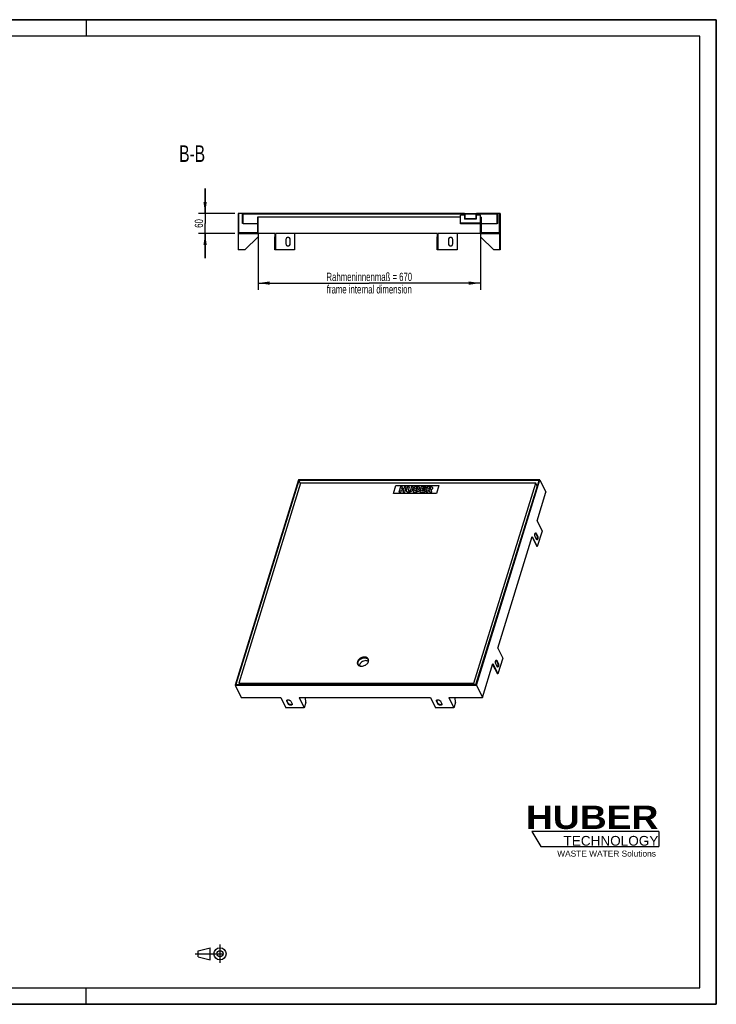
# Model space of a CAD drawing. Header units: millimetres. Extents: x 0 to 4200, y 0 to 2970.
# Tile 2 of 2: x 2100 to 4200, y 0 to 2970. Entities that reach past the tile are written whole.
import ezdxf

# ---------------------------------------------------------------- set-up
doc = ezdxf.new("R2010")
doc.units = ezdxf.units.MM
doc.header["$LTSCALE"] = 231
doc.linetypes.add('CENTER', pattern=[0.6, 0.375, -0.075, 0.075, -0.075])
doc.layers.get('0').update_dxf_attribs({"linetype": 'CONTINUOUS'})
for name, color, linetype in [('_2D-BEM', 7, 'CONTINUOUS'), ('_ACHSEN', 7, 'CONTINUOUS'), ('_KURVEN', 7, 'CONTINUOUS'), ('_ZEICHNUNGSELEM', 7, 'CONTINUOUS'), ('HUBER_Logo_BL2', 7, 'CONTINUOUS')]:
    doc.layers.add(name, color=color, linetype=linetype)
doc.styles.get("Standard").update_dxf_attribs({"font": 'txt', "width": 0.7})
doc.styles.add('TEXTSTYLE_2', font='ariblk.ttf')
doc.styles.add('TEXTSTYLE_3', font='arial.ttf')
doc.dimstyles.new('DIMSTYLE_1', dxfattribs={"dimtxt": 25, "dimasz": 35, "dimexe": 2, "dimexo": 1, "dimtad": 1, "dimdec": 1, "dimtxsty": 'STANDARD', "dimblk": '_FILLED', "dimblk1": '_FILLED', "dimblk2": '_FILLED', "dimcen": 0.09, "dimadec": 1, "dimazin": 2, "dimtp": 0.8, "dimtm": 0.8, "dimtfac": 1, "dimtdec": 1, "dimtofl": 0, "dimtmove": 0, "dimatfit": 3, "dimldrblk": '_FILLED', "dimfxl": 1, "dimtolj": 1, "dimarcsym": 0})
doc.dimstyles.new('DIMSTYLE_2', dxfattribs={"dimtxt": 25, "dimasz": 35, "dimexe": 2, "dimexo": 1, "dimtad": 1, "dimdec": 1, "dimtxsty": 'STANDARD', "dimblk": '_FILLED', "dimblk1": '_FILLED', "dimblk2": '_FILLED', "dimcen": 0.09, "dimadec": 1, "dimazin": 2, "dimtp": 0.3, "dimtm": 0.3, "dimtfac": 1, "dimtdec": 1, "dimtofl": 0, "dimtmove": 0, "dimatfit": 3, "dimldrblk": '_FILLED', "dimfxl": 1, "dimtolj": 1, "dimarcsym": 0})

# ---------------------------------------------------------------- blocks, each defined once
blk = doc.blocks.new('HUBER_LOGO_BL2', base_point=(3837.5, 503.7))
at = {"layer": 'HUBER_Logo_BL2', "color": 5, "linetype": 'CONTINUOUS'}
for p, q in [((4026.4, 521), (3643.9, 521)), ((3643.9, 521), (3670.9, 476)), ((4026.4, 521), (4026.4, 476)), ((3670.9, 476), (4026.4, 476))]:
    blk.add_line(p, q, dxfattribs=at)
at = {"layer": 'HUBER_Logo_BL2', "color": 2, "linetype": 'CONTINUOUS', "attachment_point": 3, "line_spacing_factor": 0.78}
for s, insert, char_height, width, style in [('HUBER\\P\\Farial.ttf;\\H29.25;TECHNOLOGY ', (4025.4, 599.1), 70.2, 387.672, 'TEXTSTYLE_2'), ('WASTE WATER Solutions', (4018, 463.6), 18, 297.033, 'TEXTSTYLE_3')]:
    blk.add_mtext(s, dxfattribs=dict(at, insert=insert, char_height=char_height, width=width, style=style))
blk = doc.blocks.new('_FILLED')
at = {"color": 0, "linetype": 'BYBLOCK'}
blk.add_solid([(0, 0), (-1, 0.143), (-1, -0.143)], dxfattribs=at)
blk = doc.blocks.new('*D3')
at = {"layer": '_2D-BEM', "color": 2, "linetype": 'CONTINUOUS'}
for p, q in [((2818.9, 2315.4), (2818.9, 2155.4)), ((3488.9, 2315.4), (3488.9, 2155.4)), ((2818.9, 2175.4), (3153.9, 2175.4)), ((3488.9, 2175.4), (3153.9, 2175.4))]:
    blk.add_line(p, q, dxfattribs=at)
at = {"layer": '_2D-BEM', "color": 2, "linetype": 'CONTINUOUS', "xscale": 35, "yscale": 35, "zscale": 35, "rotation": 180}
blk.add_blockref('_FILLED', (2818.9, 2175.4), dxfattribs=at)
at = {"layer": '_2D-BEM', "color": 2, "linetype": 'CONTINUOUS', "xscale": 35, "yscale": 35, "zscale": 35}
blk.add_blockref('_FILLED', (3488.9, 2175.4), dxfattribs=at)
at = {"layer": '_2D-BEM', "color": 2, "linetype": 'CONTINUOUS', "insert": (3153.9, 2206.7), "char_height": 25, "width": 618.75, "attachment_point": 2, "line_spacing_factor": 0.9}
blk.add_mtext('Rahmeninnenmaß = 670\\Pframe internal dimension', dxfattribs=at)
blk = doc.blocks.new('*D4')
at = {"layer": '_2D-BEM', "color": 2, "linetype": 'CONTINUOUS'}
for p, q in [((2658.9, 2385.4), (2658.9, 2460.4)), ((2658.9, 2460.4), (2658.9, 2355.4)), ((2748.9, 2385.4), (2638.9, 2385.4)), ((2658.9, 2250.4), (2658.9, 2355.4)), ((2748.9, 2325.4), (2638.9, 2325.4)), ((2658.9, 2325.4), (2658.9, 2250.4))]:
    blk.add_line(p, q, dxfattribs=at)
at = {"layer": '_2D-BEM', "color": 2, "linetype": 'CONTINUOUS', "xscale": 35, "yscale": 35, "zscale": 35}
for p, rotation in [((2658.9, 2385.4), 270), ((2658.9, 2325.4), 90)]:
    blk.add_blockref('_FILLED', p, dxfattribs=dict(at, rotation=rotation))
at = {"layer": '_2D-BEM', "color": 2, "linetype": 'CONTINUOUS', "insert": (2627.6, 2355.4), "char_height": 25, "width": 58.929, "attachment_point": 2, "rotation": 90, "line_spacing_factor": 0.9}
blk.add_mtext('60', dxfattribs=at)
blk = doc.blocks.new('PROJEKTIONSMETHODE_1_BL3', base_point=(2680, 152.5))
at = {"color": 2, "linetype": 'CENTER'}
for p, q in [((2703.8, 180), (2703.8, 125)), ((2628.7, 152.5), (2731.3, 152.5))]:
    blk.add_line(p, q, dxfattribs=at)
at = {"color": 2, "linetype": 'CONTINUOUS'}
for p, q in [((2637.8, 161.7), (2674.5, 170.8)), ((2637.8, 143.3), (2637.8, 161.7)), ((2674.5, 134.2), (2674.5, 170.8)), ((2637.8, 143.3), (2674.5, 134.2))]:
    blk.add_line(p, q, dxfattribs=at)
for radius in [18.3, 9.17]:
    blk.add_circle((2703.8, 152.5), radius, dxfattribs=at)

msp = doc.modelspace()

# ---------------------------------------------------------------- hatches: boundary and pattern name
at = {"linetype": 'CONTINUOUS'}
h = msp.add_hatch(dxfattribs=at)
h.set_pattern_fill('B', color=2, scale=4.242641, angle=45, style=0, pattern_type=0)
h.set_pattern_definition([(45, (0, 0), (-3, 3), [])])
edge = h.paths.add_edge_path()
edge.add_line((2758.89, 2385.43), (2758.89, 2325.43))
edge.add_line((2760.89, 2385.43), (2758.89, 2385.43))
edge.add_line((2760.89, 2327.43), (2760.89, 2385.43))
edge.add_line((2816.89, 2327.43), (2760.89, 2327.43))
edge.add_line((2816.89, 2374.43), (2816.89, 2327.43))
edge.add_line((2818.89, 2374.43), (2816.89, 2374.43))
edge.add_line((2818.89, 2325.43), (2818.89, 2374.43))
edge.add_line((2758.89, 2325.43), (2818.89, 2325.43))
edge = h.paths.add_edge_path()
edge.add_line((3488.89, 2325.43), (3548.89, 2325.43))
edge.add_line((3488.89, 2325.43), (3488.89, 2354.43))
edge.add_line((3488.89, 2354.43), (3428.89, 2354.43))
edge.add_line((3428.89, 2354.43), (3428.89, 2356.43))
edge.add_line((3488.89, 2356.43), (3428.89, 2356.43))
edge.add_line((3488.89, 2356.43), (3488.89, 2374.43))
edge.add_line((3490.89, 2374.43), (3488.89, 2374.43))
edge.add_line((3490.89, 2374.43), (3490.89, 2327.43))
edge.add_line((3546.89, 2327.43), (3490.89, 2327.43))
edge.add_line((3546.89, 2327.43), (3546.89, 2385.43))
edge.add_line((3548.89, 2385.43), (3546.89, 2385.43))
edge.add_line((3548.89, 2385.43), (3548.89, 2325.43))
edge = h.paths.add_edge_path()
edge.add_line((3541.39, 2385.43), (3476.64, 2385.43))
edge.add_line((3541.39, 2355.43), (3541.39, 2385.43))
edge.add_line((3541.39, 2355.43), (3539.39, 2355.43))
edge.add_line((3539.39, 2355.43), (3539.39, 2383.43))
edge.add_line((3539.39, 2383.43), (3476.64, 2383.43))
edge.add_line((3476.64, 2383.43), (3476.64, 2385.43))
edge = h.paths.add_edge_path()
edge.add_line((3441.14, 2385.43), (2771.39, 2385.43))
edge.add_line((3441.14, 2383.43), (3441.14, 2385.43))
edge.add_line((3441.14, 2383.43), (2773.39, 2383.43))
edge.add_line((2773.39, 2355.43), (2773.39, 2383.43))
edge.add_line((2773.39, 2355.43), (2771.39, 2355.43))
edge.add_line((2771.39, 2355.43), (2771.39, 2385.43))
edge = h.paths.add_edge_path()
edge.add_line((3476.39, 2383.43), (3475.39, 2383.43))
edge.add_line((3476.39, 2383.43), (3476.39, 2368.43))
edge.add_line((3476.39, 2368.43), (3441.39, 2368.43))
edge.add_line((3441.39, 2383.43), (3441.39, 2368.43))
edge.add_line((3442.39, 2383.43), (3441.39, 2383.43))
edge.add_line((3442.39, 2383.43), (3442.39, 2369.43))
edge.add_line((3475.39, 2369.43), (3442.39, 2369.43))
edge.add_line((3475.39, 2383.43), (3475.39, 2369.43))

# ---------------------------------------------------------------- linework, layer by layer
at = {"color": 7, "linetype": 'CONTINUOUS'}
for p, q in [((0, 2970), (4200, 2970)), ((4200, 0), (4200, 2970)), ((2758.89, 2385.43), (2758.89, 2325.43)), ((2760.89, 2385.43), (2758.89, 2385.43)), ((2760.89, 2327.43), (2760.89, 2385.43)), ((2771.39, 2385.43), (2760.89, 2385.43)), ((2771.39, 2355.43), (2771.39, 2385.43)), ((3441.14, 2385.43), (2771.39, 2385.43)), ((2773.39, 2355.43), (2773.39, 2383.43)), ((3441.14, 2383.43), (2773.39, 2383.43)), ((3428.89, 2356.43), (3428.89, 2380.43)), ((3441.39, 2380.43), (3428.89, 2380.43)), ((3441.14, 2383.43), (3441.14, 2385.43)), ((3441.14, 2385.43), (3458.89, 2385.43)), ((3441.14, 2383.43), (3441.39, 2383.43)), ((3442.39, 2383.43), (3441.39, 2383.43)), ((3441.39, 2383.43), (3441.39, 2368.43)), ((3442.39, 2383.43), (3442.39, 2369.43)), ((3458.89, 2383.43), (3442.39, 2383.43)), ((3458.89, 2385.43), (3476.64, 2385.43)), ((3475.39, 2383.43), (3458.89, 2383.43)), ((3475.39, 2383.43), (3475.39, 2369.43)), ((3476.39, 2383.43), (3475.39, 2383.43)), ((3476.39, 2383.43), (3476.64, 2383.43)), ((3476.39, 2383.43), (3476.39, 2368.43)), ((3488.89, 2380.43), (3476.39, 2380.43)), ((3476.64, 2383.43), (3476.64, 2385.43)), ((3541.39, 2385.43), (3476.64, 2385.43)), ((3539.39, 2383.43), (3476.64, 2383.43)), ((3488.89, 2374.43), (3488.89, 2380.43)), ((3539.39, 2355.43), (3539.39, 2383.43)), ((3546.89, 2385.43), (3541.39, 2385.43)), ((3541.39, 2355.43), (3541.39, 2385.43)), ((3548.89, 2385.43), (3546.89, 2385.43)), ((3546.89, 2327.43), (3546.89, 2385.43)), ((3548.89, 2385.43), (3548.89, 2325.43)), ((2773.39, 2355.43), (2771.39, 2355.43)), ((2773.39, 2355.43), (2816.89, 2355.43)), ((2818.89, 2374.43), (2816.89, 2374.43)), ((2816.89, 2374.43), (2816.89, 2327.43)), ((2818.89, 2325.43), (2818.89, 2374.43)), ((3428.89, 2374.43), (2818.89, 2374.43)), ((3428.89, 2354.43), (3428.89, 2356.43)), ((3488.89, 2356.43), (3428.89, 2356.43)), ((3488.89, 2354.43), (3428.89, 2354.43)), ((3476.39, 2368.43), (3441.39, 2368.43)), ((3475.39, 2369.43), (3442.39, 2369.43)), ((3490.89, 2374.43), (3488.89, 2374.43)), ((3488.89, 2356.43), (3488.89, 2374.43)), ((3488.89, 2325.43), (3488.89, 2354.43)), ((3490.89, 2374.43), (3490.89, 2327.43)), ((3490.89, 2355.43), (3539.39, 2355.43)), ((3541.39, 2355.43), (3539.39, 2355.43)), ((2758.89, 2325.43), (2758.89, 2275.43)), ((2758.89, 2325.43), (2818.89, 2325.43)), ((2816.89, 2327.43), (2760.89, 2327.43)), ((2868.89, 2325.43), (2818.89, 2325.43)), ((2818.89, 2325.43), (2818.89, 2315.43)), ((2868.89, 2325.43), (2868.89, 2315.43)), ((3358.89, 2325.43), (2870.89, 2325.43)), ((2870.89, 2325.43), (2870.89, 2315.43)), ((2928.89, 2325.43), (2928.89, 2275.43)), ((3358.89, 2325.43), (3358.89, 2315.43)), ((3488.89, 2325.43), (3360.89, 2325.43)), ((3360.89, 2325.43), (3360.89, 2315.43)), ((3418.89, 2325.43), (3418.89, 2275.43)), ((3488.89, 2325.43), (3488.89, 2315.43)), ((3488.89, 2325.43), (3548.89, 2325.43)), ((3546.89, 2327.43), (3490.89, 2327.43)), ((3546.89, 2325.43), (3546.89, 2275.43)), ((3548.89, 2325.43), (3548.89, 2275.43)), ((2778.89, 2275.43), (2818.89, 2315.43)), ((2868.89, 2275.43), (2868.89, 2315.43)), ((2870.89, 2315.43), (2868.89, 2315.43)), ((2870.89, 2315.43), (2870.89, 2275.43)), ((3358.89, 2275.43), (3358.89, 2315.43)), ((3360.89, 2315.43), (3358.89, 2315.43)), ((3360.89, 2315.43), (3360.89, 2275.43)), ((3488.89, 2315.43), (3528.89, 2275.43)), ((2778.89, 2275.43), (2758.89, 2275.43)), ((2870.89, 2275.43), (2868.89, 2275.43)), ((2928.89, 2275.43), (2870.89, 2275.43)), ((3360.89, 2275.43), (3358.89, 2275.43)), ((3418.89, 2275.43), (3360.89, 2275.43)), ((3546.89, 2275.43), (3528.89, 2275.43)), ((3548.89, 2275.43), (3546.89, 2275.43)), ((2940.35, 1581.99), (2749.12, 963.16)), ((2941.71, 1580.42), (2751.45, 964.73)), ((3667.99, 1581.99), (2940.35, 1581.99)), ((2946.23, 1571.21), (2941.71, 1580.42)), ((3665.66, 1580.42), (2941.71, 1580.42)), ((3475.4, 964.73), (3665.66, 1580.42)), ((3476.76, 963.16), (3667.99, 1581.99)), ((3667.99, 1581.99), (3686.29, 1544.69)), ((2946.54, 1572.2), (2760.15, 969.03)), ((3655.75, 1572.2), (2946.54, 1572.2)), ((3469.36, 969.03), (3655.75, 1572.2)), ((3660.28, 1562.98), (3655.75, 1572.2)), ((3659.67, 1458.53), (3686.29, 1544.69)), ((3659.67, 1458.53), (3674.92, 1427.45)), ((3674.92, 1427.45), (3660.39, 1380.45)), ((3541.05, 1074.7), (3645.14, 1411.53)), ((3644.43, 1409.22), (3658.55, 1380.45)), ((3645.14, 1411.53), (3660.39, 1380.45)), ((3660.39, 1380.45), (3658.55, 1380.45)), ((3541.05, 1074.7), (3556.31, 1043.61)), ((3556.31, 1043.61), (3541.78, 996.62)), ((3123.1, 1039.13), (3123.37, 1039.13)), ((3495.06, 925.86), (3526.53, 1027.7)), ((3525.82, 1025.39), (3539.94, 996.62)), ((3526.53, 1027.7), (3541.78, 996.62)), ((3541.78, 996.62), (3539.94, 996.62)), ((2749.12, 963.16), (2767.42, 925.86)), ((2749.12, 963.16), (3476.76, 963.16)), ((2751.45, 964.73), (3475.4, 964.73)), ((2760.15, 969.03), (2762.26, 964.73)), ((2760.15, 969.03), (3469.36, 969.03)), ((3471.48, 964.73), (3469.36, 969.03)), ((3476.76, 963.16), (3495.06, 925.86)), ((2767.42, 925.86), (2887.16, 925.86)), ((2887.16, 925.86), (2902.41, 894.78)), ((2942.42, 925.86), (3338.48, 925.86)), ((2942.42, 925.86), (2957.68, 894.78)), ((2962.52, 910.45), (2961.83, 925.86)), ((3338.48, 925.86), (3353.73, 894.78)), ((3393.74, 925.86), (3495.06, 925.86)), ((3393.74, 925.86), (3409, 894.78)), ((3413.84, 910.45), (3413.15, 925.86)), ((2957.68, 894.78), (2902.41, 894.78)), ((2962.52, 910.45), (2957.68, 894.78)), ((3409, 894.78), (3353.73, 894.78)), ((3413.84, 910.45), (3409, 894.78)), ((0, 0), (4200, 0))]:
    msp.add_line(p, q, dxfattribs=at)
at = {"color": 3, "linetype": 'CONTINUOUS'}
for p, q in [((4200, 2970), (0, 2970)), ((2300, 2970), (2300, 2920)), ((4200, 2970), (4200, 0)), ((2300, 0), (2300, 50)), ((4200, 0), (0, 0))]:
    msp.add_line(p, q, dxfattribs=at)
at = {"color": 5, "linetype": 'CONTINUOUS'}
for p, q in [((4150, 2920), (50, 2920)), ((4150, 50), (4150, 2920)), ((50, 50), (4150, 50))]:
    msp.add_line(p, q, dxfattribs=at)
at = {"color": 7, "linetype": 'CONTINUOUS'}
for points, knots in [([(3143.6, 1036.64), (3141.29, 1036.64), (3136.59, 1035.74), (3131.36, 1032.91), (3127.91, 1029.77), (3125.89, 1027.15), (3124.5, 1024.35), (3124.04, 1022.39), (3123.94, 1021.43)], [0, 0, 0, 0, 0.257753, 0.5241751, 0.6536532, 0.7769428, 0.8924826, 1, 1, 1, 1]), ([(3151, 1034.71), (3149.96, 1035.36), (3147.53, 1036.35), (3144.94, 1036.64), (3143.6, 1036.64)], [0, 0, 0, 0, 0.477534, 1, 1, 1, 1])]:
    msp.add_open_spline(points, degree=3, knots=knots, dxfattribs=at)
at = {"layer": '_ACHSEN', "color": 7, "linetype": 'CONTINUOUS'}
for p, q in [((2902.39, 2306.93), (2902.39, 2293.93)), ((2915.39, 2293.93), (2915.39, 2306.93)), ((3392.39, 2306.93), (3392.39, 2293.93)), ((3405.39, 2293.93), (3405.39, 2306.93)), ((3658.02, 1402.52), (3654.05, 1410.6)), ((3655.36, 1420.78), (3659.32, 1412.7)), ((3657.2, 1420.78), (3661.17, 1412.7)), ((3151.37, 1039.46), (3151.05, 1040.13)), ((3119.95, 1024.04), (3119.63, 1024.71)), ((3539.41, 1018.69), (3535.44, 1026.77)), ((3536.75, 1036.95), (3540.71, 1028.87)), ((3538.59, 1036.95), (3542.55, 1028.87)), ((2909.2, 906.28), (2905.24, 914.36)), ((2909.69, 907.85), (2905.72, 915.93)), ((2917.21, 914.36), (2921.18, 906.28)), ((3360.52, 906.28), (3356.56, 914.36)), ((3361.01, 907.85), (3357.04, 915.93)), ((3368.53, 914.36), (3372.5, 906.28))]:
    msp.add_line(p, q, dxfattribs=at)
at = {"layer": '_ACHSEN', "color": 9, "linetype": 'CONTINUOUS'}
for p, q in [((3655.36, 1420.78), (3657.2, 1420.78)), ((3659.32, 1412.7), (3661.17, 1412.7)), ((3536.75, 1036.95), (3538.59, 1036.95)), ((3540.71, 1028.87), (3542.55, 1028.87)), ((2905.72, 915.93), (2905.24, 914.36)), ((2909.69, 907.85), (2909.2, 906.28)), ((3357.04, 915.93), (3356.56, 914.36)), ((3361.01, 907.85), (3360.52, 906.28))]:
    msp.add_line(p, q, dxfattribs=at)
at = {"layer": '_ACHSEN', "color": 7, "linetype": 'CONTINUOUS'}
for centre, radius, start, end in [((2908.89, 2306.93), 6.5, 0, 180), ((2908.89, 2293.93), 6.5, 180, 360), ((3398.89, 2306.93), 6.5, 0, 180), ((3398.89, 2293.93), 6.5, 180, 360), ((3142.9, 1036.12), 9.33, 30.43291, 34.60276), ((3142.84, 1036.1), 9.14, 20.088, 26.13231), ((3127.14, 1029.94), 9.3, 206.15685, 214.86718), ((3127.78, 1028.7), 9.33, 197.67482, 201.83575), ((3127.83, 1028.73), 9.14, 206.1438, 211.9175)]:
    msp.add_arc(centre, radius, start, end, dxfattribs=at)
for points, knots in [([(3654.05, 1410.6), (3653.82, 1411.07), (3653.46, 1412.15), (3653.15, 1413.93), (3653.06, 1415.86), (3653.19, 1417.78), (3653.53, 1419.51), (3653.99, 1420.75), (3654.46, 1421.49), (3654.82, 1421.88), (3655.21, 1422.13), (3655.49, 1422.19), (3655.63, 1422.19)], [0, 0, 0, 0, 0.1234689, 0.2691155, 0.4261621, 0.5821151, 0.7246376, 0.8434609, 0.8921079, 0.933464, 0.9686066, 1, 1, 1, 1]), ([(3654.7, 1421.75), (3654.77, 1421.69), (3655.02, 1421.4), (3655.22, 1421.06), (3655.36, 1420.78)], [0, 0, 0, 0, 0.2223708, 1, 1, 1, 1]), ([(3655.63, 1422.19), (3655.77, 1422.19), (3656.08, 1422.12), (3656.5, 1421.83), (3656.88, 1421.37), (3657.1, 1420.99), (3657.2, 1420.78)], [0, 0, 0, 0, 0.1954425, 0.4179158, 0.6840524, 1, 1, 1, 1]), ([(3659.59, 1401.11), (3659.45, 1401.11), (3659.14, 1401.18), (3658.72, 1401.48), (3658.33, 1401.94), (3658.12, 1402.31), (3658.02, 1402.52)], [0, 0, 0, 0, 0.1954425, 0.4179158, 0.6840524, 1, 1, 1, 1]), ([(3659.32, 1412.7), (3659.52, 1412.31), (3659.84, 1411.42), (3660.26, 1409.4), (3660.34, 1407.21), (3660.11, 1405.06), (3659.78, 1403.62), (3659.33, 1402.44), (3658.91, 1401.8), (3658.67, 1401.56)], [0, 0, 0, 0, 0.112589, 0.2437292, 0.5328326, 0.6746106, 0.8036052, 0.9132973, 1, 1, 1, 1]), ([(3661.17, 1412.7), (3661.39, 1412.24), (3661.76, 1411.15), (3662.07, 1409.38), (3662.16, 1407.44), (3662.03, 1405.52), (3661.69, 1403.79), (3661.23, 1402.56), (3660.76, 1401.81), (3660.4, 1401.42), (3660.01, 1401.17), (3659.72, 1401.11), (3659.59, 1401.11)], [0, 0, 0, 0, 0.1234689, 0.2691155, 0.4261621, 0.5821151, 0.7246376, 0.8434609, 0.8921079, 0.933464, 0.9686066, 1, 1, 1, 1]), ([(3150.66, 1041.48), (3150.36, 1042.09), (3149.61, 1043.26), (3147.59, 1045.29), (3144.11, 1047.08), (3139.19, 1047.79), (3133.89, 1047.14), (3129.55, 1045.52), (3126.33, 1043.64), (3123.41, 1041.46), (3120.44, 1038.27), (3118.85, 1035.21), (3118.38, 1033.66)], [0, 0, 0, 0, 0.0507855, 0.1027096, 0.2130345, 0.3354159, 0.4686344, 0.6079116, 0.6779333, 0.7470159, 0.879115, 1, 1, 1, 1]), ([(3119.63, 1024.71), (3119.12, 1025.74), (3118.49, 1028.08), (3118.85, 1031.82), (3120.4, 1035.54), (3123.01, 1039), (3126.49, 1041.99), (3131.86, 1045.02), (3136.53, 1046.12), (3139.57, 1046.12)], [0, 0, 0, 0, 0.1016378, 0.2094454, 0.3270742, 0.4548933, 0.5905731, 0.7300602, 1, 1, 1, 1]), ([(3150.58, 1041.42), (3150.2, 1041.96), (3149.32, 1042.99), (3147.1, 1044.71), (3143.55, 1046.13), (3138.72, 1046.51), (3133.62, 1045.64), (3129.5, 1043.94), (3126.45, 1042.06), (3123.72, 1039.92), (3120.93, 1036.83), (3119.44, 1033.9), (3118.99, 1032.42)], [0, 0, 0, 0, 0.050968, 0.103621, 0.2161494, 0.3402703, 0.4739644, 0.612451, 0.6817335, 0.7499626, 0.8803703, 1, 1, 1, 1]), ([(3120.52, 1025.15), (3120.05, 1026.12), (3119.45, 1028.33), (3119.79, 1031.85), (3121.26, 1035.36), (3123.72, 1038.63), (3126.99, 1041.44), (3132.06, 1044.3), (3136.46, 1045.34), (3139.33, 1045.34)], [0, 0, 0, 0, 0.1016378, 0.2094454, 0.3270742, 0.4548933, 0.5905731, 0.7300602, 1, 1, 1, 1]), ([(3139.33, 1045.34), (3140.52, 1045.34), (3142.82, 1045.11), (3145.97, 1044.01), (3148.53, 1042.2), (3149.72, 1040.56), (3150.15, 1039.68)], [0, 0, 0, 0, 0.2779461, 0.5349542, 0.7731448, 1, 1, 1, 1]), ([(3139.57, 1046.12), (3140.83, 1046.12), (3143.27, 1045.88), (3146.61, 1044.71), (3149.33, 1042.79), (3150.59, 1041.05), (3151.05, 1040.13)], [0, 0, 0, 0, 0.2779461, 0.5349542, 0.7731448, 1, 1, 1, 1]), ([(3150.15, 1039.68), (3150.44, 1039.1), (3150.89, 1037.83), (3151.21, 1035.07), (3150.76, 1032.94), (3150.25, 1031.6)], [0, 0, 0, 0, 0.2376293, 0.4809911, 1, 1, 1, 1]), ([(3151.07, 1033.66), (3151.48, 1034.97), (3151.78, 1037.03), (3151.39, 1039.68), (3150.94, 1040.91), (3150.66, 1041.48)], [0, 0, 0, 0, 0.5161113, 0.7604342, 1, 1, 1, 1]), ([(3118.38, 1033.66), (3117.97, 1032.35), (3117.67, 1030.28), (3118.06, 1027.63), (3118.51, 1026.41), (3118.79, 1025.84)], [0, 0, 0, 0, 0.5161113, 0.7604342, 1, 1, 1, 1]), ([(3118.99, 1032.42), (3118.65, 1031.33), (3118.26, 1029.12), (3118.57, 1026.89), (3118.89, 1025.87)], [0, 0, 0, 0, 0.516171, 1, 1, 1, 1]), ([(3119.51, 1024.62), (3119.88, 1024.08), (3120.77, 1023.06), (3123, 1021.34), (3126.55, 1019.94), (3131.38, 1019.57), (3136.47, 1020.44), (3140.59, 1022.14), (3143.62, 1024.03), (3146.35, 1026.17), (3149.13, 1029.25), (3150.62, 1032.18), (3151.07, 1033.66)], [0, 0, 0, 0, 0.0509806, 0.1036608, 0.2162599, 0.3404319, 0.4741367, 0.6125956, 0.681854, 0.7500559, 0.8804099, 1, 1, 1, 1]), ([(3126.91, 1020.1), (3125.53, 1020.51), (3123.55, 1021.46), (3121.55, 1023.42), (3120.81, 1024.55), (3120.52, 1025.15)], [0, 0, 0, 0, 0.5191946, 0.7624956, 1, 1, 1, 1]), ([(3535.44, 1026.77), (3535.21, 1027.24), (3534.85, 1028.32), (3534.54, 1030.1), (3534.45, 1032.03), (3534.58, 1033.95), (3534.92, 1035.68), (3535.38, 1036.92), (3535.85, 1037.66), (3536.21, 1038.05), (3536.6, 1038.3), (3536.88, 1038.36), (3537.01, 1038.36)], [0, 0, 0, 0, 0.1234689, 0.2691155, 0.4261621, 0.5821151, 0.7246376, 0.8434609, 0.8921079, 0.933464, 0.9686066, 1, 1, 1, 1]), ([(3536.09, 1037.92), (3536.15, 1037.86), (3536.41, 1037.57), (3536.61, 1037.23), (3536.75, 1036.95)], [0, 0, 0, 0, 0.2223708, 1, 1, 1, 1]), ([(3537.01, 1038.36), (3537.16, 1038.36), (3537.47, 1038.29), (3537.89, 1038), (3538.27, 1037.54), (3538.49, 1037.16), (3538.59, 1036.95)], [0, 0, 0, 0, 0.1954425, 0.4179158, 0.6840524, 1, 1, 1, 1]), ([(3540.98, 1017.28), (3540.84, 1017.28), (3540.53, 1017.35), (3540.11, 1017.65), (3539.72, 1018.11), (3539.51, 1018.48), (3539.41, 1018.69)], [0, 0, 0, 0, 0.1954425, 0.4179158, 0.6840524, 1, 1, 1, 1]), ([(3540.71, 1028.87), (3540.9, 1028.48), (3541.22, 1027.59), (3541.64, 1025.57), (3541.73, 1023.38), (3541.5, 1021.23), (3541.17, 1019.79), (3540.72, 1018.61), (3540.3, 1017.97), (3540.06, 1017.73)], [0, 0, 0, 0, 0.112589, 0.2437292, 0.5328326, 0.6746106, 0.8036052, 0.9132973, 1, 1, 1, 1]), ([(3542.55, 1028.87), (3542.78, 1028.41), (3543.15, 1027.32), (3543.46, 1025.55), (3543.55, 1023.61), (3543.42, 1021.69), (3543.07, 1019.96), (3542.62, 1018.73), (3542.14, 1017.98), (3541.78, 1017.59), (3541.39, 1017.34), (3541.11, 1017.28), (3540.98, 1017.28)], [0, 0, 0, 0, 0.1234689, 0.2691155, 0.4261621, 0.5821151, 0.7246376, 0.8434609, 0.8921079, 0.933464, 0.9686066, 1, 1, 1, 1]), ([(2905.24, 914.36), (2905.09, 914.67), (2904.87, 915.31), (2904.92, 915.99), (2905.01, 916.28)], [0, 0, 0, 0, 0.5259905, 1, 1, 1, 1]), ([(2905.01, 916.28), (2905.08, 916.48), (2905.26, 916.87), (2905.71, 917.37), (2906.3, 917.78), (2907.3, 918.21), (2908.83, 918.47), (2910.82, 918.34), (2912.85, 917.81), (2914.71, 916.94), (2916.23, 915.8), (2916.97, 914.85), (2917.21, 914.36)], [0, 0, 0, 0, 0.0431793, 0.088634, 0.1381072, 0.192582, 0.3167507, 0.457719, 0.606659, 0.752863, 0.8862435, 1, 1, 1, 1]), ([(2905.72, 915.93), (2905.68, 916.02), (2905.52, 916.37), (2905.43, 916.74), (2905.41, 917.02)], [0, 0, 0, 0, 0.2647856, 1, 1, 1, 1]), ([(2921.4, 904.36), (2921.34, 904.17), (2921.15, 903.78), (2920.71, 903.28), (2920.12, 902.87), (2919.11, 902.43), (2917.59, 902.18), (2915.6, 902.31), (2913.57, 902.83), (2911.7, 903.71), (2910.19, 904.84), (2909.44, 905.79), (2909.2, 906.28)], [0, 0, 0, 0, 0.0431793, 0.088634, 0.1381072, 0.192582, 0.3167507, 0.457719, 0.606659, 0.752863, 0.8862435, 1, 1, 1, 1]), ([(2921.49, 905.19), (2920.92, 904.48), (2919.38, 903.86), (2917.27, 903.76), (2915.4, 904.02), (2913.56, 904.6), (2911.9, 905.47), (2910.56, 906.54), (2909.91, 907.41), (2909.69, 907.85)], [0, 0, 0, 0, 0.203328, 0.3330816, 0.474907, 0.6207075, 0.7616293, 0.8897541, 1, 1, 1, 1]), ([(2921.18, 906.28), (2921.33, 905.97), (2921.54, 905.34), (2921.49, 904.66), (2921.4, 904.36)], [0, 0, 0, 0, 0.5259905, 1, 1, 1, 1]), ([(3356.56, 914.36), (3356.41, 914.67), (3356.19, 915.31), (3356.24, 915.99), (3356.33, 916.28)], [0, 0, 0, 0, 0.5259905, 1, 1, 1, 1]), ([(3356.33, 916.28), (3356.4, 916.48), (3356.58, 916.87), (3357.03, 917.37), (3357.62, 917.78), (3358.62, 918.21), (3360.15, 918.47), (3362.14, 918.34), (3364.17, 917.81), (3366.03, 916.94), (3367.55, 915.8), (3368.29, 914.85), (3368.53, 914.36)], [0, 0, 0, 0, 0.0431793, 0.088634, 0.1381072, 0.192582, 0.3167507, 0.457719, 0.606659, 0.752863, 0.8862435, 1, 1, 1, 1]), ([(3357.04, 915.93), (3357, 916.02), (3356.84, 916.37), (3356.75, 916.74), (3356.73, 917.02)], [0, 0, 0, 0, 0.2647856, 1, 1, 1, 1]), ([(3372.72, 904.36), (3372.66, 904.17), (3372.47, 903.78), (3372.03, 903.28), (3371.44, 902.87), (3370.43, 902.43), (3368.91, 902.18), (3366.92, 902.31), (3364.89, 902.83), (3363.02, 903.71), (3361.51, 904.84), (3360.76, 905.79), (3360.52, 906.28)], [0, 0, 0, 0, 0.0431793, 0.088634, 0.1381072, 0.192582, 0.3167507, 0.457719, 0.606659, 0.752863, 0.8862435, 1, 1, 1, 1]), ([(3372.81, 905.19), (3372.24, 904.48), (3370.7, 903.86), (3368.59, 903.76), (3366.72, 904.02), (3364.88, 904.6), (3363.22, 905.47), (3361.88, 906.54), (3361.23, 907.41), (3361.01, 907.85)], [0, 0, 0, 0, 0.203328, 0.3330816, 0.474907, 0.6207075, 0.7616293, 0.8897541, 1, 1, 1, 1]), ([(3372.5, 906.28), (3372.65, 905.97), (3372.86, 905.34), (3372.81, 904.66), (3372.72, 904.36)], [0, 0, 0, 0, 0.5259905, 1, 1, 1, 1])]:
    msp.add_open_spline(points, degree=3, knots=knots, dxfattribs=at)
at = {"layer": '_KURVEN', "color": 4, "linetype": 'CONTINUOUS'}
for p, q in [((3227.11, 1541.26), (3234.37, 1564.75)), ((3234.37, 1564.75), (3363.32, 1564.75)), ((3247.81, 1560.84), (3242.97, 1545.17)), ((3242.97, 1545.17), (3248.66, 1545.17)), ((3253.51, 1560.84), (3247.81, 1560.84)), ((3248.66, 1545.17), (3250.62, 1551.51)), ((3250.62, 1551.51), (3256.84, 1551.51)), ((3251.81, 1555.36), (3253.51, 1560.84)), ((3258.03, 1555.36), (3251.81, 1555.36)), ((3256.84, 1551.51), (3254.88, 1545.17)), ((3254.88, 1545.17), (3260.6, 1545.17)), ((3259.73, 1560.84), (3258.03, 1555.36)), ((3265.44, 1560.84), (3259.73, 1560.84)), ((3260.6, 1545.17), (3265.44, 1560.84)), ((3269.24, 1560.84), (3266.35, 1551.5)), ((3274.92, 1560.84), (3269.24, 1560.84)), ((3271.96, 1551.27), (3274.92, 1560.84)), ((3281.21, 1560.84), (3278.26, 1551.27)), ((3286.89, 1560.84), (3281.21, 1560.84)), ((3284.01, 1551.5), (3286.89, 1560.84)), ((3290.67, 1560.84), (3285.83, 1545.17)), ((3285.83, 1545.17), (3295.66, 1545.17)), ((3301.33, 1560.84), (3290.67, 1560.84)), ((3292.62, 1548.54), (3293.6, 1551.71)), ((3295.52, 1548.54), (3292.62, 1548.54)), ((3293.6, 1551.71), (3296.49, 1551.71)), ((3294.52, 1554.69), (3295.44, 1557.66)), ((3296.99, 1554.69), (3294.52, 1554.69)), ((3295.44, 1557.66), (3297.95, 1557.66)), ((3310.67, 1560.84), (3305.83, 1545.17)), ((3305.83, 1545.17), (3321.36, 1545.17)), ((3325.92, 1560.84), (3310.67, 1560.84)), ((3312.63, 1548.72), (3313.58, 1551.81)), ((3322.45, 1548.72), (3312.63, 1548.72)), ((3313.58, 1551.81), (3322.44, 1551.81)), ((3314.57, 1555), (3315.34, 1557.49)), ((3323.43, 1555), (3314.57, 1555)), ((3315.34, 1557.49), (3324.89, 1557.49)), ((3321.36, 1545.17), (3322.45, 1548.72)), ((3322.44, 1551.81), (3323.43, 1555)), ((3329.34, 1560.84), (3324.5, 1545.17)), ((3324.5, 1545.17), (3330.22, 1545.17)), ((3324.89, 1557.49), (3325.92, 1560.84)), ((3338.83, 1560.84), (3329.34, 1560.84)), ((3330.22, 1545.17), (3332.18, 1551.53)), ((3332.18, 1551.53), (3332.68, 1551.53)), ((3333.09, 1554.49), (3334.08, 1557.68)), ((3335.49, 1554.49), (3333.09, 1554.49)), ((3334.08, 1557.68), (3336.58, 1557.68)), ((3334.62, 1549.96), (3336.18, 1545.17)), ((3336.18, 1545.17), (3342.62, 1545.17)), ((3342.62, 1545.17), (3341.25, 1549.7)), ((3363.32, 1564.75), (3356.06, 1541.26)), ((3356.06, 1541.26), (3227.11, 1541.26))]:
    msp.add_line(p, q, dxfattribs=at)
for points in [[(3266.06, 1548.85), (3266.02, 1549.85), (3266.11, 1550.73), (3266.35, 1551.5)], [(3266.71, 1547.04), (3266.3, 1547.63), (3266.08, 1548.23), (3266.06, 1548.85)], [(3268.25, 1545.69), (3267.64, 1546.02), (3267.12, 1546.46), (3266.71, 1547.04)], [(3270.71, 1545.06), (3269.69, 1545.17), (3268.86, 1545.37), (3268.25, 1545.69)], [(3273.6, 1544.9), (3272.7, 1544.9), (3271.73, 1544.96), (3270.71, 1545.06)], [(3271.96, 1551.27), (3271.7, 1550.42), (3271.77, 1549.76), (3272.17, 1549.28)], [(3272.17, 1549.28), (3272.58, 1548.79), (3273.28, 1548.56), (3274.28, 1548.56)], [(3277.74, 1545.43), (3276.53, 1545.09), (3275.15, 1544.9), (3273.6, 1544.9)], [(3274.28, 1548.56), (3275.26, 1548.56), (3276.1, 1548.79), (3276.79, 1549.26)], [(3276.79, 1549.26), (3277.49, 1549.73), (3277.99, 1550.41), (3278.26, 1551.27)], [(3280.42, 1546.72), (3279.5, 1546.1), (3278.61, 1545.67), (3277.74, 1545.43)], [(3282.68, 1548.88), (3282.09, 1548.06), (3281.34, 1547.34), (3280.42, 1546.72)], [(3284.01, 1551.5), (3283.72, 1550.57), (3283.28, 1549.7), (3282.68, 1548.88)], [(3295.52, 1548.54), (3296.5, 1548.54), (3297.23, 1548.68), (3297.73, 1548.98)], [(3298.28, 1545.38), (3296.95, 1545.24), (3296.07, 1545.17), (3295.66, 1545.17)], [(3298.44, 1551.28), (3298.12, 1551.56), (3297.48, 1551.71), (3296.49, 1551.71)], [(3296.99, 1554.69), (3297.87, 1554.69), (3298.53, 1554.82), (3298.96, 1555.08)], [(3297.73, 1548.98), (3298.22, 1549.28), (3298.55, 1549.67), (3298.7, 1550.17)], [(3299.64, 1557.28), (3299.37, 1557.54), (3298.8, 1557.66), (3297.95, 1557.66)], [(3300.6, 1545.9), (3300.05, 1545.66), (3299.26, 1545.49), (3298.28, 1545.38)], [(3298.7, 1550.17), (3298.84, 1550.63), (3298.76, 1551.01), (3298.44, 1551.28)], [(3298.96, 1555.08), (3299.39, 1555.33), (3299.69, 1555.72), (3299.84, 1556.21)], [(3299.84, 1556.21), (3299.98, 1556.66), (3299.91, 1557.02), (3299.64, 1557.28)], [(3302.89, 1547.44), (3302.24, 1546.79), (3301.48, 1546.27), (3300.6, 1545.9)], [(3301.33, 1560.84), (3303.1, 1560.84), (3304.34, 1560.46), (3305.07, 1559.72)], [(3303.89, 1554.55), (3303.3, 1554.11), (3302.52, 1553.76), (3301.58, 1553.51)], [(3301.58, 1553.51), (3302.81, 1553.23), (3303.64, 1552.77), (3304.06, 1552.11)], [(3304.24, 1549.63), (3303.99, 1548.82), (3303.53, 1548.08), (3302.89, 1547.44)], [(3305.64, 1556.94), (3305.35, 1556.01), (3304.77, 1555.22), (3303.89, 1554.55)], [(3304.06, 1552.11), (3304.48, 1551.44), (3304.54, 1550.62), (3304.24, 1549.63)], [(3305.07, 1559.72), (3305.79, 1558.97), (3305.98, 1558.04), (3305.64, 1556.94)], [(3333.96, 1551.16), (3333.62, 1551.4), (3333.2, 1551.53), (3332.68, 1551.53)], [(3334.62, 1549.96), (3334.42, 1550.58), (3334.21, 1550.97), (3333.96, 1551.16)], [(3335.49, 1554.49), (3335.75, 1554.49), (3336.27, 1554.55), (3337.07, 1554.7)], [(3338.57, 1557.27), (3338.28, 1557.54), (3337.61, 1557.68), (3336.58, 1557.68)], [(3337.07, 1554.7), (3337.47, 1554.77), (3337.82, 1554.93), (3338.14, 1555.19)], [(3338.14, 1555.19), (3338.46, 1555.45), (3338.68, 1555.76), (3338.78, 1556.1)], [(3338.78, 1556.1), (3338.94, 1556.61), (3338.87, 1556.99), (3338.57, 1557.27)], [(3340.99, 1552.7), (3340.43, 1552.45), (3339.7, 1552.25), (3338.8, 1552.09)], [(3338.8, 1552.09), (3339.41, 1551.88), (3339.86, 1551.69), (3340.1, 1551.5)], [(3338.83, 1560.84), (3340.59, 1560.84), (3341.89, 1560.71), (3342.74, 1560.45)], [(3340.1, 1551.5), (3340.27, 1551.37), (3340.49, 1551.1), (3340.76, 1550.67)], [(3340.76, 1550.67), (3341.02, 1550.26), (3341.19, 1549.94), (3341.25, 1549.7)], [(3343.26, 1554.23), (3342.63, 1553.6), (3341.87, 1553.09), (3340.99, 1552.7)], [(3342.74, 1560.45), (3343.59, 1560.2), (3344.18, 1559.72), (3344.54, 1559.02)], [(3344.62, 1556.49), (3344.35, 1555.61), (3343.89, 1554.86), (3343.26, 1554.23)], [(3344.54, 1559.02), (3344.9, 1558.33), (3344.93, 1557.48), (3344.62, 1556.49)]]:
    msp.add_open_spline(points, degree=3, dxfattribs=at)

# ---------------------------------------------------------------- block references
at = {"color": 2, "linetype": 'CONTINUOUS'}
msp.add_blockref('PROJEKTIONSMETHODE_1_BL3', (2680, 152.5), dxfattribs=at)
at = {"layer": 'HUBER_Logo_BL2'}
msp.add_blockref('HUBER_LOGO_BL2', (3837.5, 503.74), dxfattribs=at)

# ---------------------------------------------------------------- texts
at = {"layer": '_ZEICHNUNGSELEM', "color": 2, "linetype": 'CONTINUOUS', "insert": (2658.89, 2590.93), "char_height": 50, "width": 171.4286, "attachment_point": 3, "line_spacing_factor": 0.9}
msp.add_mtext('B-B', dxfattribs=at)

# ---------------------------------------------------------------- dimensions: what is measured, and where the dimension line sits
at = {"layer": '_2D-BEM', "color": 2, "linetype": 'CONTINUOUS'}
dim = msp.add_linear_dim(base=(2658.89, 2325.43), p1=(2749.89, 2385.43), p2=(2749.89, 2325.43), angle=270, dimstyle='DIMSTYLE_2', dxfattribs=at)
dim.commit()
dim.dimension.update_dxf_attribs({"geometry": '*D4', "text_midpoint": (2658.89, 2351.86), "dimtype": 160})
dim = msp.add_linear_dim(base=(2818.89, 2175.43), p1=(3488.89, 2316.43), p2=(2818.89, 2316.43), angle=180, text='Rahmeninnenmaß = <>\\Pframe internal dimension', dimstyle='DIMSTYLE_1', dxfattribs=at)
dim.commit()
dim.dimension.update_dxf_attribs({"geometry": '*D3', "text_midpoint": (3153.89, 2175.43), "dimtype": 160})

doc.saveas('drawing.dxf')
